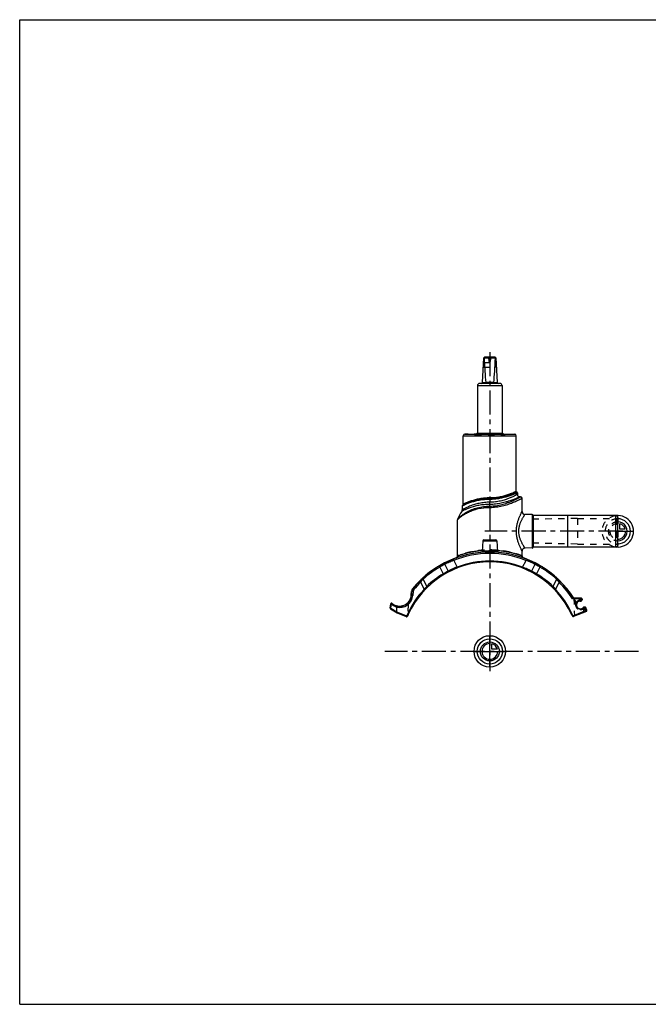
# Model space of a CAD drawing. Header units: millimetres. Extents: x 0 to 1000, y 0 to 1000.
import ezdxf

# ---------------------------------------------------------------- set-up
doc = ezdxf.new("R2010")
doc.units = ezdxf.units.MM
doc.header["$LTSCALE"] = 65.185185
doc.linetypes.add('CENTER', pattern=[0.6, 0.375, -0.075, 0.075, -0.075])
doc.linetypes.add('HIDDEN', pattern=[0.2, 0.1, -0.1])
doc.layers.get('0').update_dxf_attribs({"linetype": 'CONTINUOUS'})
for name, color, linetype in [('ACHSEN_S', 7, 'CONTINUOUS'), ('DEFAULT_2', 8, 'HIDDEN'), ('FASEN', 7, 'CONTINUOUS'), ('FLAECHEN', 7, 'CONTINUOUS'), ('KOERPER', 7, 'CONTINUOUS'), ('KONST.EL_MIT_GEO', 7, 'CONTINUOUS'), ('KURVEN', 7, 'CONTINUOUS')]:
    doc.layers.add(name, color=color, linetype=linetype)

msp = doc.modelspace()

# ---------------------------------------------------------------- linework, layer by layer
at = {"color": 7, "linetype": 'Continuous'}
for p, q in [((0, 0), (0, 1000)), ((0, 1000), (1000, 1000)), ((470.2, 631.5), (471.4, 656.6)), ((471.4, 656.6), (472.5, 657.5)), ((471.8, 656.6), (483.5, 656.6)), ((472.5, 657.5), (482.8, 657.5)), ((483.8, 656.6), (482.8, 657.5)), ((483.8, 656.6), (485.1, 631.5)), ((488.1, 630.5), (467.1, 630.5)), ((470.2, 631.5), (473.6, 631.5)), ((481.7, 631.5), (473.6, 631.5)), ((481.7, 631.5), (485.1, 631.5)), ((465.1, 628.5), (465.1, 580)), ((465.1, 628.5), (490.1, 628.5)), ((490.1, 628.5), (490.1, 580)), ((0, 0), (1000, 0))]:
    msp.add_line(p, q, dxfattribs=at)
for centre, radius, start, end in [((467.1, 628.5), 2, 90, 180), ((469.2, 631.5), 1, 270, 357.14), ((473.1, 631.5), 0.483, 359.2765, 5.2), ((482.2, 631.5), 0.483, 174.8, 180.7235), ((486.1, 631.5), 1, 182.86, 270), ((488.1, 628.5), 2, 0, 90)]:
    msp.add_arc(centre, radius, start, end, dxfattribs=at)
for centre, major_axis, ratio, start_param, end_param in [((477.6, 662.4), (8.5, 0), 0.95129, -2.35619, -2.32415), ((477.6, 780.7), (0, 170.1), 0.04996, -3.89495, -3.64417), ((477.6, 780.7), (0, 170.1), 0.04996, -2.63901, -2.38824), ((477.6, 662.4), (8.5, 0), 0.95129, -0.81744, -0.7854)]:
    msp.add_ellipse(centre, major_axis=major_axis, ratio=ratio, start_param=start_param, end_param=end_param, dxfattribs=at)
for points in [[(473.6, 631.5), (473.6, 631.4), (473.5, 631.1), (473.5, 630.9), (473.4, 630.7), (473.4, 630.6), (473.3, 630.5), (473.3, 630.5)], [(481.7, 631.5), (481.7, 631.4), (481.8, 631.1), (481.8, 630.9), (481.9, 630.7), (481.9, 630.6), (482, 630.5), (482, 630.5)]]:
    msp.add_open_spline(points, degree=3, knots=[0, 0, 0, 0, 0.367, 0.67492, 0.79478, 0.88818, 1, 1, 1, 1], dxfattribs=at)
at = {"layer": 'ACHSEN_S', "color": 40, "linetype": 'CENTER'}
for p, q in [((477.6, 662.5), (477.6, 338.2)), ((628.6, 358.4), (370.9, 358.4))]:
    msp.add_line(p, q, dxfattribs=at)
at = {"layer": 'DEFAULT_2', "color": 8, "linetype": 'HIDDEN'}
for p, q in [((471.8, 652), (471.3, 652.6)), ((471.8, 652), (471.4, 647)), ((471.7, 651.2), (471.7, 651.3)), ((471.7, 650.7), (471.7, 650.9)), ((471.8, 652), (483.5, 652)), ((476.8, 653), (476.8, 654.7)), ((478.4, 654.7), (476.8, 654.7)), ((477.6, 652.5), (476.8, 653)), ((478.4, 653), (476.8, 653)), ((477.6, 652.5), (478.4, 653)), ((478.4, 653), (478.4, 654.7)), ((484, 652.6), (483.5, 652)), ((483.8, 647), (483.5, 652)), ((483.5, 652), (483.6, 652)), ((483.6, 651.5), (483.6, 651.6)), ((471, 646.6), (471.4, 647)), ((471.5, 647.9), (471.5, 648.1)), ((471.5, 647.1), (471.5, 647.2)), ((471.4, 647), (483.8, 647)), ((483.8, 647.1), (483.8, 647)), ((483.8, 647), (484.3, 646.6)), ((465.1, 580), (490.1, 580))]:
    msp.add_line(p, q, dxfattribs=at)
for centre, start, end in [((471.8, 654.7), 0, 34.4115), ((483.4, 654.7), 145.5885, 180)]:
    msp.add_arc(centre, 5, start, end, dxfattribs=at)
at = {"layer": 'FASEN', "color": 7, "linetype": 'Continuous'}
for p, q in [((605.6, 496.4), (556.6, 496.4)), ((605.6, 496.4), (607.6, 495.3)), ((605.6, 464.4), (605.6, 496.4)), ((607.6, 465.6), (607.6, 495.3)), ((605.6, 464.4), (556.6, 464.4)), ((605.6, 464.4), (607.6, 465.6)), ((399.7, 419.3), (399.3, 415.3))]:
    msp.add_line(p, q, dxfattribs=at)
at = {"layer": 'FASEN', "color": 8, "linetype": 'HIDDEN'}
for centre, radius, start, end in [((493.6, 323.9), 137.5, 112.5095, 116.6696), ((499.3, 387.7), 63.7, 40.1883, 43.5869)]:
    msp.add_arc(centre, radius, start, end, dxfattribs=at)
at = {"layer": 'FASEN', "color": 7, "linetype": 'Continuous'}
for centre, radius, start, end in [((493.6, 323.9), 137.5, 112.5094, 116.6696), ((477.6, 358.4), 99.5, 68.3503, 111.6497), ((461.7, 323.9), 137.5, 63.3309, 67.4901), ((476.7, 358), 99.5, 120.1277, 132.2394), ((478.6, 358), 99.5, 47.7592, 59.8736), ((455.8, 387.9), 63.5, 136.4058, 139.8191), ((499.3, 387.7), 63.7, 40.1884, 43.5867), ((403.2, 419), 3.5, 140.8903, 175), ((477.6, 358.4), 99.5, 134.9958, 140.8903), ((385.9, 416.5), 13.5, 257.807, 355)]:
    msp.add_arc(centre, radius, start, end, dxfattribs=at)
for points, knots in [([(431.9, 446.8), (431.3, 446.5), (429.6, 445.6), (427.9, 444.7), (426.8, 444)], [0, 0, 0, 0, 0.30583, 1, 1, 1, 1]), ([(528.5, 444), (527.4, 444.7), (525.7, 445.6), (524, 446.5), (523.4, 446.8)], [0, 0, 0, 0, 0.69469, 1, 1, 1, 1])]:
    msp.add_open_spline(points, degree=3, knots=knots, dxfattribs=at)
at = {"layer": 'FLAECHEN', "color": 7, "linetype": 'Continuous'}
for p, q in [((508.9, 515.5), (508.1, 515.5)), ((450.6, 507.6), (449.9, 506.6))]:
    msp.add_line(p, q, dxfattribs=at)
at = {"layer": 'FLAECHEN', "color": 8, "linetype": 'HIDDEN'}
for p, q in [((566.6, 493.4), (521.6, 492.6)), ((521.6, 492.6), (521.6, 468.3)), ((566.6, 493.4), (566.6, 467.4)), ((566.6, 467.4), (521.6, 468.3))]:
    msp.add_line(p, q, dxfattribs=at)
at = {"layer": 'FLAECHEN', "color": 7, "linetype": 'Continuous'}
msp.add_arc((477.6, 480.6), 34.8, 144.8185, 159.7136, dxfattribs=at)
at = {"layer": 'KOERPER', "color": 7, "linetype": 'Continuous'}
for p, q in [((450.7, 507.9), (450.7, 577.5)), ((452.4, 579), (452.4, 579.1)), ((452.4, 579.1), (468.8, 579.1)), ((452.5, 579), (452.5, 579.1)), ((453.2, 579), (453.2, 579.1)), ((453.4, 579), (453.4, 579.1)), ((453.4, 579), (453.4, 579.1)), ((453.7, 579), (453.7, 579.1)), ((454.5, 579), (454.5, 579.1)), ((454.6, 579), (454.6, 579.1)), ((455.6, 579), (455.6, 579.1)), ((456.6, 579), (456.6, 579.1)), ((460.7, 579), (460.7, 579.1)), ((461, 579), (461, 579.1)), ((461.2, 579), (461.2, 579.1)), ((461.3, 579), (461.3, 579.1)), ((461.7, 579), (461.7, 579.1)), ((462.2, 579), (462.2, 579.1)), ((464.9, 580), (490.3, 580)), ((468.5, 579), (468.5, 579.1)), ((468.8, 579), (468.8, 579.1)), ((504.5, 520.9), (504.5, 577.5)), ((520.7, 497.4), (520.7, 463.5)), ((556.6, 496.4), (521.6, 496.5)), ((521.6, 496.5), (521.6, 464.4)), ((556.6, 496.4), (556.6, 464.4)), ((470.6, 470.6), (470, 460)), ((484.7, 470.6), (485.3, 460)), ((556.6, 464.4), (521.6, 464.4))]:
    msp.add_line(p, q, dxfattribs=at)
at = {"layer": 'KOERPER', "color": 8, "linetype": 'HIDDEN'}
for p, q in [((468.8, 579), (452.4, 579)), ((452.8, 579), (452.8, 579.1)), ((452.9, 579), (452.9, 579.1)), ((453.1, 579), (453.1, 579.1)), ((453.5, 579), (453.5, 579.1)), ((453.9, 579), (453.9, 579.1)), ((454.4, 579), (454.4, 579.1)), ((454.6, 579), (454.6, 579.1)), ((454.7, 579), (454.7, 579.1)), ((454.7, 579), (454.7, 579.1)), ((454.8, 579), (454.8, 579.1)), ((454.8, 579), (454.8, 579.1)), ((455.7, 579), (455.7, 579.1)), ((455.8, 579), (455.8, 579.1)), ((455.8, 579), (455.8, 579.1)), ((455.8, 579), (455.8, 579.1)), ((455.9, 579), (455.9, 579.1)), ((456, 579), (456, 579.1)), ((456.1, 579), (456.1, 579.1)), ((456.1, 579), (456.1, 579.1)), ((456.1, 579), (456.1, 579.1)), ((456.5, 579), (456.5, 579.1)), ((456.7, 579), (456.7, 579.1)), ((456.8, 579), (456.8, 579.1)), ((456.9, 579), (456.9, 579.1)), ((457.1, 579), (457.1, 579.1)), ((457.3, 579), (457.3, 579.1)), ((457.3, 579), (457.3, 579.1)), ((457.3, 579), (457.3, 579.1)), ((457.4, 579), (457.4, 579.1)), ((457.4, 579), (457.4, 579.1)), ((457.5, 579), (457.5, 579.1)), ((457.6, 579), (457.6, 579.1)), ((457.7, 579), (457.7, 579.1)), ((457.8, 579), (457.8, 579.1)), ((457.8, 579), (457.8, 579.1)), ((458, 579), (458, 579.1)), ((458, 579), (458, 579.1)), ((458.1, 579), (458.1, 579.1)), ((458.2, 579), (458.2, 579.1)), ((458.2, 579), (458.2, 579.1)), ((458.3, 579), (458.3, 579.1)), ((458.3, 579), (458.3, 579.1)), ((458.4, 579), (458.4, 579.1)), ((458.5, 579), (458.5, 579.1)), ((458.6, 579), (458.6, 579.1)), ((458.6, 579), (458.6, 579.1)), ((458.7, 579), (458.7, 579.1)), ((458.8, 579), (458.8, 579.1)), ((458.8, 579), (458.8, 579.1)), ((459, 579), (459, 579.1)), ((459.1, 579), (459.1, 579.1)), ((459.2, 579), (459.2, 579.1)), ((459.3, 579), (459.3, 579.1)), ((459.5, 579), (459.5, 579.1)), ((459.6, 579), (459.6, 579.1)), ((459.9, 579), (459.9, 579.1)), ((459.9, 579), (459.9, 579.1)), ((460, 579), (460, 579.1)), ((460.1, 579), (460.1, 579.1)), ((460.1, 579), (460.1, 579.1)), ((460.1, 579), (460.1, 579.1)), ((460.2, 579), (460.2, 579.1)), ((460.3, 579), (460.3, 579.1)), ((460.6, 579), (460.6, 579.1)), ((460.9, 579), (460.9, 579.1)), ((461.1, 579), (461.1, 579.1)), ((461.6, 579), (461.6, 579.1)), ((461.8, 579), (461.8, 579.1)), ((461.8, 579), (461.8, 579.1)), ((462.2, 579), (462.2, 579.1)), ((462.3, 579), (462.3, 579.1)), ((462.4, 579), (462.4, 579.1)), ((462.4, 579), (462.4, 579.1)), ((462.5, 579), (462.5, 579.1)), ((462.6, 579), (462.6, 579.1)), ((462.6, 579), (462.6, 579.1)), ((463.4, 579), (463.4, 579.1)), ((463.6, 579), (463.6, 579.1)), ((463.8, 579), (463.8, 579.1)), ((464.3, 579), (464.3, 579.1)), ((464.4, 579), (464.4, 579.1)), ((464.9, 579), (464.9, 579.1)), ((465.1, 579), (465.1, 579.1)), ((465.3, 579), (465.3, 579.1)), ((465.4, 579), (465.4, 579.1)), ((465.7, 579), (465.7, 579.1)), ((466, 579), (466, 579.1)), ((466.1, 579), (466.1, 579.1)), ((466.1, 579), (466.1, 579.1)), ((466.3, 579), (466.3, 579.1)), ((466.4, 579), (466.4, 579.1)), ((466.4, 579), (466.4, 579.1)), ((466.4, 579), (466.4, 579.1)), ((466.4, 579), (466.4, 579.1)), ((466.5, 579), (466.5, 579.1)), ((466.6, 579), (466.6, 579.1)), ((466.6, 579), (466.6, 579.1)), ((466.7, 579), (466.7, 579.1)), ((466.7, 579), (466.7, 579.1)), ((466.7, 579), (466.7, 579.1)), ((466.8, 579), (466.8, 579.1)), ((466.8, 579), (466.8, 579.1)), ((466.8, 579), (466.8, 579.1)), ((466.8, 579), (466.8, 579.1)), ((466.8, 579), (466.8, 579.1)), ((466.9, 579), (466.9, 579.1)), ((467, 579), (467, 579.1)), ((467, 579), (467, 579.1)), ((467, 579), (467, 579.1)), ((467, 579), (467, 579.1)), ((467.2, 579), (467.2, 579.1)), ((467.5, 579), (467.5, 579.1)), ((467.5, 579), (467.5, 579.1)), ((467.9, 579), (467.9, 579.1)), ((468.3, 579), (468.3, 579.1)), ((468.6, 579), (468.6, 579.1)), ((571.2, 410.5), (569.1, 409.7)), ((572.1, 402.4), (574.2, 403.3))]:
    msp.add_line(p, q, dxfattribs=at)
at = {"layer": 'KOERPER', "color": 40, "linetype": 'CENTER'}
msp.add_line((612.6, 480.4), (472.6, 480.4), dxfattribs=at)
at = {"layer": 'KOERPER', "color": 7, "linetype": 'Continuous'}
for centre, radius, start, end in [((520.6, 496.4), 1, 3.5024, 89), ((520.6, 464.4), 1, 271, 356.4976), ((569.8, 411), 1.5, 244.3103, 340.6897), ((573.5, 401.9), 1.5, 64.3103, 160.6897)]:
    msp.add_arc(centre, radius, start, end, dxfattribs=at)
at = {"layer": 'KONST.EL_MIT_GEO', "color": 7, "linetype": 'Continuous'}
for p, q in [((450.7, 577.5), (504.5, 577.5)), ((452.2, 579), (503, 579)), ((463.5, 579.1), (464.9, 580)), ((490.3, 580), (492.1, 579)), ((477.6, 512.8), (477.6, 514.3)), ((505.6, 519.5), (505.6, 517.9)), ((510.4, 500.6), (510.4, 513.9)), ((449.6, 506), (449.6, 502.1)), ((450.8, 507.7), (450.6, 507.6)), ((450.7, 507.6), (450.6, 507.6)), ((477.6, 504.7), (477.6, 509.9)), ((444.9, 492.2), (445.2, 492.5)), ((444.9, 455.4), (444.9, 492.2)), ((520.7, 497.4), (513.3, 497.6)), ((470.6, 470.6), (484.7, 470.6)), ((471.6, 471.6), (483.7, 471.6)), ((510.4, 455.4), (510.4, 460.3)), ((520.7, 463.5), (513.3, 463.3)), ((440.9, 450.9), (440.4, 452.3)), ((440.9, 450.9), (444.5, 444.1)), ((510.8, 444.1), (514.4, 450.9)), ((514.4, 450.9), (514.8, 452.1)), ((426.8, 444), (426.9, 445.5)), ((426.8, 444), (430.3, 437.2)), ((431.9, 446.8), (432.4, 448.5)), ((431.9, 446.8), (435.4, 439.9)), ((432.4, 448.5), (432.9, 448.7)), ((432.9, 448.7), (433, 448.8)), ((444.8, 443.3), (444.5, 444.1)), ((510.5, 443.3), (510.8, 444.1)), ((523.4, 446.8), (519.9, 439.9)), ((522.3, 448.8), (522.4, 448.7)), ((522.4, 448.7), (522.9, 448.5)), ((522.8, 448.5), (522.9, 448.5)), ((523.4, 446.8), (522.9, 448.5)), ((528.5, 444), (525, 437.2)), ((528.5, 444), (528.4, 445.5)), ((409.8, 433), (410, 433.2)), ((409.8, 433), (410, 433.2)), ((409.8, 431.6), (409.8, 433)), ((409.8, 431.6), (413.6, 424.4)), ((545.5, 431.6), (541.7, 424.4)), ((545.3, 433.2), (545.5, 433)), ((545.3, 433.2), (545.5, 433)), ((545.5, 431.6), (545.5, 433)), ((399.3, 422.2), (400.4, 421.2)), ((407.3, 428.8), (406.4, 429.7)), ((407.3, 428.8), (411, 421.6)), ((411.6, 421.1), (411, 421.6)), ((543.7, 421.1), (544.3, 421.6)), ((548, 428.8), (544.3, 421.6)), ((548, 428.8), (548.9, 429.7)), ((397.8, 415.4), (398.2, 419.4)), ((397.8, 415.4), (399.3, 415.3)), ((398.1, 415.4), (398.4, 419.4)), ((399.7, 419.3), (398.2, 419.4)), ((568.3, 411.6), (561.7, 411.7)), ((570.7, 412.4), (562.1, 412.5)), ((571.8, 410.8), (568.1, 409.2)), ((568.3, 411.6), (568.3, 412.4)), ((571.4, 411.9), (568.3, 411.6)), ((568.4, 411.6), (568.3, 411.6)), ((569.1, 409.6), (568.3, 411.6)), ((571.8, 410.8), (571.4, 411.9)), ((376.4, 402.6), (377, 406.7)), ((376.7, 401.7), (383.4, 397.5)), ((376.9, 402.4), (377.6, 406.5)), ((376.9, 402.4), (383, 398.6)), ((383, 398.7), (383, 403.3)), ((576.2, 400.2), (562.5, 394.5)), ((571, 402), (574.8, 403.6)), ((573.8, 398.3), (572.1, 402.4)), ((576.2, 400.2), (574.8, 403.6)), ((383, 398.7), (383.8, 398.2)), ((383.4, 397.5), (383.8, 398.2)), ((383.4, 397.5), (392.6, 393.7)), ((383.8, 398.2), (392.9, 394.4)), ((392.9, 394.4), (392.6, 393.7)), ((392.9, 394.4), (393.5, 395.1)), ((393.6, 393.9), (392.9, 394.4)), ((394, 396.4), (393.5, 395.1)), ((394.2, 394.7), (393.5, 395.1)), ((393.6, 393.9), (394.2, 394.7)), ((394.8, 396), (394, 396.4)), ((394.8, 396), (394.2, 394.7)), ((560.5, 396), (561.3, 396.4)), ((560.9, 395.1), (560.5, 396)), ((561.6, 395.5), (560.9, 395.1)), ((560.9, 395.1), (561.9, 394)), ((561.6, 395.5), (561.3, 396.4)), ((561.6, 395.5), (562.5, 394.5)), ((562.5, 394.5), (561.9, 394)), ((562.8, 393.7), (562.5, 394.5)), ((575.8, 399.1), (562.8, 393.7))]:
    msp.add_line(p, q, dxfattribs=at)
at = {"layer": 'KONST.EL_MIT_GEO', "color": 8, "linetype": 'HIDDEN'}
for p, q in [((493.3, 578.8), (462, 578.8)), ((492.8, 578.6), (462.5, 578.6)), ((462.8, 578.7), (463.5, 579.1)), ((462.8, 578.7), (492.5, 578.7)), ((492.1, 579), (492.5, 578.7)), ((566.6, 493.4), (606.6, 493.4)), ((606.6, 493.4), (606.6, 467.4)), ((607.6, 494.4), (607.6, 466.4)), ((566.6, 467.4), (606.6, 467.4)), ((514.9, 452.3), (514.8, 452.1)), ((397.9, 416), (398.3, 416)), ((398.3, 416), (398.2, 415.4)), ((398.4, 416.5), (398.3, 416)), ((398.3, 416), (399.4, 416)), ((399.4, 416.5), (398.4, 416.5)), ((563, 412.5), (563.6, 394.1)), ((567.7, 410), (571.5, 411.6)), ((383, 403.3), (383, 404)), ((394.7, 399.3), (395.2, 409)), ((565.6, 408.1), (564.9, 407.7)), ((565.8, 406.6), (565, 406.8)), ((569.2, 401.7), (569.1, 400.9)), ((574.6, 400.5), (569.1, 400.9)), ((574.6, 401.2), (569.2, 401.7)), ((575.2, 402.8), (571.4, 401.2)), ((574.6, 401.2), (574.6, 400.5)), ((576.2, 400.2), (575.5, 399.8)), ((395.4, 399), (394.7, 399.3)), ((575.8, 399.1), (575.5, 399.8))]:
    msp.add_line(p, q, dxfattribs=at)
at = {"layer": 'KONST.EL_MIT_GEO', "color": 7, "linetype": 'Continuous'}
for points in [[(444.9, 492.2), (444.9, 492.2), (445, 492.3)], [(445.1, 492.4), (445.2, 492.5), (445.2, 492.5)], [(470, 460), (470, 460), (470, 459.9), (470, 459.8), (470, 459.8), (470, 459.7), (469.9, 459.6), (469.9, 459.6), (469.8, 459.5), (469.8, 459.4), (469.7, 459.4), (469.7, 459.3), (469.6, 459.3), (469.6, 459.2), (469.5, 459.2), (469.4, 459.2), (469.4, 459.1), (469.3, 459.1), (469.2, 459.1), (469.1, 459.1)], [(486.2, 459.1), (486.1, 459.1), (486, 459.1), (485.9, 459.1), (485.9, 459.2), (485.8, 459.2), (485.7, 459.2), (485.7, 459.3), (485.6, 459.3), (485.6, 459.4), (485.5, 459.4), (485.5, 459.5), (485.4, 459.6), (485.4, 459.6), (485.3, 459.7), (485.3, 459.8), (485.3, 459.8), (485.3, 459.9), (485.3, 460), (485.3, 460)]]:
    msp.add_lwpolyline(points, dxfattribs=at)
for centre, radius, start, end in [((452.2, 577.5), 1.5, 90, 180), ((503, 577.5), 1.5, 0, 90), ((505, 520.9), 0.5, 180, 254.5339), ((504.6, 519.5), 1, 0.0001, 74.5339), ((508.1, 517.9), 2.5, 180, 270), ((508.9, 513.9), 1.5, 0.0001, 89.9999), ((447.1, 502.1), 2.5, 324.8184, 359.9999), ((450.6, 506), 1, 142.9802, 180.0002), ((450.2, 507.9), 0.5, 320.8814, 360), ((513.4, 500.6), 3, 179.9999, 269.0001), ((446.4, 492.2), 1.5, 159.7141, 180.0004), ((471.6, 470.6), 1, 90, 177), ((483.7, 470.6), 1, 3, 90), ((513.4, 460.3), 3, 90.9999, 180.0001), ((477.6, 358.4), 101, 32.3498, 140.8903), ((480.4, 352.4), 107.4, 111.8349, 116.1924), ((477.6, 358.4), 100.8, 68.3503, 111.6497), ((442.9, 455.4), 2, 289.7172, 360), ((477.6, 358.4), 91.8, 68.8346, 111.1654), ((512.4, 455.4), 2, 180, 250.2828), ((474.9, 352.4), 107.4, 63.7997, 68.1662), ((477.6, 358.4), 91, 24.3892, 155.6108), ((477.4, 358.4), 100.7, 120.1097, 132.0136), ((476.2, 360.7), 98.1, 119.9117, 120.1428), ((476.2, 360.8), 98, 116.4953, 119.9125), ((433.2, 448.2), 0.796, 116.3541, 162.0786), ((484.5, 343.4), 108.4, 111.6619, 116.9433), ((470.8, 343.3), 108.4, 63.0577, 68.3371), ((522.1, 448.2), 0.796, 17.9116, 63.6305), ((479.4, 361.2), 97.6, 60.0784, 63.5125), ((478.9, 360.4), 98.5, 59.8555, 60.0848), ((477.9, 358.4), 100.7, 47.9852, 59.8897), ((472.1, 365.6), 91.8, 132.7945, 135.7249), ((477.1, 358.2), 91.8, 120.6662, 133.8384), ((473.8, 364.3), 84.9, 116.8817, 120.7976), ((481.5, 364.2), 84.9, 59.203, 63.1177), ((478.2, 358.2), 91.8, 46.1616, 59.3338), ((482.9, 365.4), 92.1, 44.2803, 47.2004), ((477.6, 358.4), 91.8, 136.5267, 155.6108), ((403.2, 419), 5, 140.8903, 175), ((403.2, 419), 4.77, 140.8903, 175), ((477.6, 358.4), 100.8, 134.9958, 140.8903), ((465.2, 375), 71.5, 136.295, 139.3198), ((490, 374.9), 71.6, 40.6836, 43.7016), ((477.6, 358.4), 91.8, 24.3892, 43.4733), ((477.6, 358.4), 99.5, 32.3668, 45.0042), ((477.6, 358.4), 100.8, 32.4376, 45.0042), ((385.9, 416.5), 12, 231.0942, 355), ((385.9, 416.5), 12.2, 238.6857, 355), ((570.7, 411.6), 0.8, 22.5, 89), ((377.1, 402.4), 0.8, 170.5, 237.5), ((377.8, 406.5), 0.8, 51.0942, 170.5), ((385.7, 416.5), 12.8, 231.0914, 236.5817), ((385.7, 416.5), 12.8, 236.5888, 247.2372), ((389.8, 417.2), 15.4, 233.895, 243.9065), ((569.5, 405.6), 3.9, 112.5, 292.5), ((575.5, 399.8), 0.8, 292.5, 22.5), ((392.9, 394.4), 0.8, 247.5, 322.5), ((562.5, 394.5), 0.8, 219.3892, 292.5)]:
    msp.add_arc(centre, radius, start, end, dxfattribs=at)
at = {"layer": 'KONST.EL_MIT_GEO', "color": 8, "linetype": 'HIDDEN'}
for centre, radius, start, end in [((461.6, 578.5), 0.5, 42.9859, 90), ((462.5, 579.2), 0.6, 222.9859, 300), ((492.8, 579.2), 0.6, 240, 317.0141), ((493.7, 578.5), 0.5, 90, 137.0141), ((606.6, 494.4), 1, 270, 360), ((477.6, 369.9), 91.5, 85.2695, 94.7306), ((606.6, 466.4), 1, 0, 90), ((480.4, 352.4), 107.4, 111.8343, 116.546), ((474.8, 352.2), 107.6, 63.459, 68.161), ((476, 361), 97.8, 116.4901, 120.1486), ((484.5, 343.3), 108.4, 111.6629, 116.9423), ((470.8, 343.4), 108.4, 63.0568, 68.3381), ((479.2, 360.9), 97.9, 59.8533, 63.5068), ((472.4, 365.4), 92.1, 132.7997, 135.7196), ((477.4, 358.4), 100.7, 132.0136, 132.2262), ((473.8, 364.2), 84.9, 116.8823, 120.797), ((481.5, 364.3), 84.9, 59.2024, 63.1183), ((477.8, 358.4), 100.7, 47.7741, 47.9852), ((483.2, 365.6), 91.8, 44.2748, 47.2059), ((465.4, 374.9), 71.6, 136.2985, 139.3162), ((490.1, 375), 71.5, 40.6802, 43.7051), ((389.4, 416.5), 10, 296.3053, 360), ((385.9, 416.5), 12.4, 318.9665, 355), ((398.4, 416.9), 0.4, 175, 270), ((477.6, 358.4), 101, 29.4588, 32.3498), ((477.6, 358.4), 100.2, 29.4588, 31.5593), ((569.8, 411), 1.5, 244.3103, 340.6897), ((385.7, 416.5), 12.8, 231.1023, 241.1375), ((385.7, 416.5), 12.8, 247.2372, 258.0772), ((385.9, 416.5), 12.8, 257.1509, 316.4287), ((383.2, 404), 0.207, 167.6828, 180.0415), ((569.5, 405.6), 4.75, 112.5, 292.5), ((569.5, 405.6), 4.7, 164.9677, 265), ((563.9, 407.1), 1.2, 344.9677, 29.4588), ((563.9, 407.1), 2, 344.9677, 29.4588), ((573.5, 401.9), 1.5, 64.3103, 160.6897), ((574.5, 399.3), 2, 29.4279, 85), ((574.5, 399.3), 1.2, 29.4279, 85), ((575.5, 399.8), 0.8, 292.5, 29.4279), ((395.7, 399.8), 0.8, 247.5, 333.252)]:
    msp.add_arc(centre, radius, start, end, dxfattribs=at)
at = {"layer": 'KONST.EL_MIT_GEO', "color": 7, "linetype": 'Continuous'}
msp.add_ellipse((380, 400.6), major_axis=(2.95, -2.02), ratio=0.22116, start_param=0.01088, end_param=0.1504, dxfattribs=at)
for points, knots in [([(504.5, 520.9), (504.5, 521), (504.5, 520.9), (504.5, 520.9), (504.5, 520.9), (504.5, 520.9), (504.4, 520.9), (504.3, 520.9), (504.2, 520.8), (504.1, 520.8), (504, 520.7), (503.7, 520.6), (503.3, 520.4), (502.9, 520.2), (502.4, 520), (501.9, 519.8), (501.1, 519.4), (499.9, 518.9), (498.4, 518.3), (496.6, 517.7), (494.7, 517), (492.6, 516.4), (490.4, 515.8), (487.2, 515.1), (482.9, 514.4), (479.4, 514.3), (477.6, 514.3)], [0, 0, 0, 0, 0.00033, 0.00074, 0.00132, 0.00297, 0.00527, 0.00823, 0.01183, 0.01608, 0.02096, 0.03262, 0.04674, 0.06325, 0.08207, 0.10312, 0.12632, 0.17877, 0.2387, 0.30537, 0.37811, 0.45624, 0.5391, 0.62606, 0.8094, 1, 1, 1, 1]), ([(504.9, 520.5), (504.9, 520.5), (504.9, 520.5), (504.9, 520.4), (504.8, 520.4), (504.7, 520.4), (504.7, 520.3), (504.5, 520.3), (504.2, 520.2), (503.9, 520), (503.4, 519.8), (502.9, 519.6), (502.1, 519.2), (500.9, 518.7), (499.3, 518.1), (497.4, 517.4), (496.1, 516.9), (495.4, 516.7)], [0, 0, 0, 0, 0.0011, 0.0044, 0.00989, 0.01756, 0.0274, 0.03939, 0.06974, 0.10843, 0.15521, 0.20981, 0.27193, 0.41741, 0.58901, 0.78407, 1, 1, 1, 1]), ([(477.6, 512.8), (475.8, 512.8), (472.2, 512.6), (467, 511.9), (462.9, 511), (459.9, 510.2), (457.9, 509.6), (456.1, 508.9), (454.5, 508.3), (453.3, 507.7), (452.4, 507.4), (451.8, 507.1), (451.3, 506.9), (450.9, 506.6), (450.5, 506.5), (450.2, 506.3), (450, 506.2), (449.9, 506.1), (449.8, 506.1), (449.7, 506), (449.7, 506), (449.7, 506), (449.7, 506), (449.6, 506)], [0, 0, 0, 0, 0.19043, 0.37354, 0.54292, 0.62077, 0.69324, 0.75971, 0.81955, 0.8721, 0.89541, 0.91662, 0.93564, 0.95236, 0.9667, 0.97857, 0.98789, 0.99158, 0.9946, 0.99696, 0.99865, 0.99966, 1, 1, 1, 1]), ([(477.6, 513.7), (475.8, 513.7), (472.2, 513.5), (467.1, 512.8), (463, 511.9), (460.1, 511), (458.1, 510.3), (456.3, 509.6), (454.7, 509), (453.3, 508.3), (452.2, 507.9), (451.5, 507.5), (451.1, 507.3), (450.7, 507.1), (450.4, 506.9), (450.2, 506.8), (450.1, 506.7), (450, 506.7), (449.9, 506.6), (449.9, 506.6), (449.9, 506.6), (449.9, 506.6), (449.9, 506.6)], [0, 0, 0, 0, 0.18902, 0.37106, 0.53993, 0.61775, 0.69034, 0.75707, 0.81729, 0.8703, 0.91533, 0.93459, 0.95156, 0.96612, 0.97819, 0.98767, 0.99142, 0.9945, 0.9969, 0.99862, 0.99965, 1, 1, 1, 1]), ([(477.6, 514.3), (475.9, 514.3), (472.4, 514.1), (468.1, 513.6), (464.9, 512.9), (462.7, 512.4), (460.6, 511.8), (458.7, 511.2), (456.9, 510.6), (455.4, 510), (454.2, 509.5), (453.4, 509.2), (452.8, 508.9), (452.4, 508.7), (452, 508.5), (451.6, 508.3), (451.3, 508.2), (451.2, 508.1), (451.1, 508.1), (451, 508), (450.9, 508), (450.8, 508), (450.8, 507.9), (450.8, 507.9), (450.8, 507.9), (450.7, 507.9), (450.7, 507.9)], [0, 0, 0, 0, 0.19069, 0.37405, 0.46094, 0.54368, 0.62161, 0.69412, 0.76059, 0.82038, 0.87281, 0.89605, 0.91718, 0.9361, 0.95273, 0.96697, 0.97875, 0.9837, 0.988, 0.99165, 0.99465, 0.99699, 0.99866, 0.99925, 0.99967, 1, 1, 1, 1]), ([(477.6, 513.8), (474.4, 513.8), (467.2, 513.3), (458.2, 510.9), (452.7, 508.6), (450.8, 507.7)], [0, 0, 0, 0, 0.35035, 0.78193, 1, 1, 1, 1]), ([(505.6, 517.9), (505.6, 517.9), (505.6, 517.9), (505.6, 517.9), (505.6, 517.9), (505.5, 517.9), (505.4, 517.8), (505.3, 517.8), (505.1, 517.6), (504.8, 517.5), (504.4, 517.3), (503.9, 517), (503.2, 516.7), (502.2, 516.2), (500.8, 515.5), (499.2, 514.8), (497.4, 514), (495.4, 513.2), (492.4, 512.2), (488.4, 511), (483.2, 510.1), (479.5, 509.9), (477.6, 509.9)], [0, 0, 0, 0, 0.00034, 0.00136, 0.00305, 0.00541, 0.00845, 0.01214, 0.02151, 0.03344, 0.04788, 0.06473, 0.08391, 0.12887, 0.18195, 0.24235, 0.30929, 0.38206, 0.45999, 0.62885, 0.81084, 1, 1, 1, 1]), ([(495.4, 516.7), (492.7, 515.8), (488.4, 514.7), (482.5, 513.8), (479.3, 513.7), (477.6, 513.7)], [0, 0, 0, 0, 0.46725, 0.72917, 1, 1, 1, 1]), ([(495.4, 516.7), (492.7, 515.8), (486.8, 514.4), (480.8, 513.8), (477.6, 513.8)], [0, 0, 0, 0, 0.46985, 1, 1, 1, 1]), ([(496, 515.8), (493.2, 514.9), (488.8, 513.8), (482.6, 512.9), (479.3, 512.8), (477.6, 512.8)], [0, 0, 0, 0, 0.468, 0.7297, 1, 1, 1, 1]), ([(508.1, 515.5), (508.1, 515.4), (508.1, 515.4), (508.1, 515.4), (507.9, 515.4), (507.8, 515.3), (507.5, 515.1), (507.1, 515), (506.7, 514.8), (506.2, 514.6), (505.4, 514.2), (504.3, 513.7), (502.7, 513), (500.9, 512.3), (498.9, 511.6), (496.7, 510.8), (493.5, 509.9), (489.1, 508.8), (483.5, 507.9), (479.6, 507.7), (477.6, 507.7)], [0, 0, 0, 0, 0.00138, 0.00311, 0.00552, 0.01238, 0.02191, 0.03406, 0.04875, 0.06588, 0.08537, 0.13097, 0.1847, 0.2457, 0.31315, 0.38627, 0.46435, 0.63277, 0.81321, 1, 1, 1, 1]), ([(477.6, 504.7), (479.8, 504.7), (484.1, 505), (490.2, 506.1), (494.9, 507.4), (498.4, 508.6), (500.7, 509.5), (502.8, 510.4), (504.7, 511.2), (506.4, 512), (507.6, 512.5), (508.4, 512.9), (508.9, 513.2), (509.4, 513.4), (509.7, 513.6), (510, 513.7), (510.1, 513.8), (510.2, 513.9), (510.3, 513.9), (510.4, 513.9), (510.4, 513.9), (510.4, 513.9), (510.4, 513.9)], [0, 0, 0, 0, 0.18944, 0.37171, 0.54082, 0.61883, 0.69164, 0.75855, 0.81886, 0.87181, 0.9166, 0.93569, 0.95245, 0.9668, 0.97865, 0.98795, 0.99162, 0.99463, 0.99698, 0.99865, 0.99966, 1, 1, 1, 1]), ([(477.6, 506), (479.8, 506), (483.9, 506.3), (489.8, 507.4), (495.1, 509), (499, 510.6), (501.8, 511.8), (503.6, 512.7), (505.1, 513.4), (506.4, 514.1), (507.3, 514.6), (507.9, 514.9), (508.3, 515.1), (508.5, 515.2), (508.7, 515.4), (508.8, 515.4), (508.9, 515.4), (508.9, 515.5)], [0, 0, 0, 0, 0.19093, 0.37414, 0.54347, 0.69393, 0.76054, 0.82048, 0.87304, 0.91744, 0.95295, 0.96716, 0.97889, 0.98808, 0.99469, 0.99867, 1, 1, 1, 1]), ([(496, 515.8), (496, 516), (495.8, 516.3), (495.5, 516.6), (495.4, 516.7)], [0, 0, 0, 0, 0.54148, 1, 1, 1, 1]), ([(505.6, 519.5), (505.6, 519.5), (505.6, 519.5), (505.6, 519.5), (505.5, 519.5), (505.5, 519.4), (505.4, 519.4), (505.2, 519.3), (505, 519.2), (504.6, 519), (504.2, 518.8), (503.6, 518.6), (502.8, 518.3), (501.6, 517.8), (500, 517.1), (498.1, 516.4), (496.7, 516), (496, 515.8)], [0, 0, 0, 0, 0.0011, 0.00439, 0.00986, 0.01751, 0.02733, 0.03929, 0.06959, 0.1082, 0.15489, 0.2094, 0.27144, 0.41681, 0.58842, 0.78366, 1, 1, 1, 1]), ([(445, 492.7), (445, 492.7), (445, 492.7), (445, 492.8), (445.1, 492.8), (445.2, 492.9), (445.3, 493), (445.4, 493.2), (445.7, 493.5), (446.1, 493.9), (446.5, 494.3), (447, 494.8), (447.8, 495.5), (449, 496.5), (450.6, 497.7), (452.4, 499), (454.5, 500.2), (456.8, 501.4), (460.2, 502.9), (465, 504.5), (471.2, 505.7), (475.5, 506), (477.6, 506)], [0, 0, 0, 0, 0.00045, 0.00181, 0.00405, 0.00717, 0.01113, 0.01592, 0.02781, 0.04258, 0.05993, 0.07963, 0.10143, 0.15063, 0.20635, 0.26779, 0.33439, 0.40572, 0.48139, 0.6441, 0.81875, 1, 1, 1, 1]), ([(445.2, 492.5), (446.3, 493.7), (448.5, 495.6), (452.1, 498), (456, 500.1), (460.7, 502), (467.8, 504.1), (473.7, 504.7), (477.6, 504.7)], [0, 0, 0, 0, 0.1362, 0.24293, 0.36835, 0.50976, 0.66467, 1, 1, 1, 1]), ([(477.6, 507.7), (475.7, 507.7), (472, 507.5), (466.7, 506.8), (462.5, 505.9), (459.5, 505), (457.5, 504.3), (455.6, 503.7), (454, 503), (452.6, 502.4), (451.6, 501.9), (450.9, 501.6), (450.4, 501.4), (450.1, 501.2), (449.8, 501), (449.6, 500.9), (449.4, 500.8), (449.3, 500.8), (449.3, 500.7), (449.2, 500.7), (449.2, 500.7), (449.2, 500.7), (449.2, 500.7)], [0, 0, 0, 0, 0.19261, 0.37708, 0.54674, 0.62439, 0.69648, 0.76246, 0.82176, 0.87375, 0.91775, 0.93652, 0.95303, 0.96717, 0.97888, 0.98807, 0.9917, 0.99468, 0.997, 0.99867, 0.99967, 1, 1, 1, 1]), ([(477.6, 509.9), (475.8, 509.9), (472.2, 509.7), (466.9, 508.9), (462.8, 507.9), (459.9, 506.9), (457.9, 506.2), (456.1, 505.4), (454.5, 504.7), (453.3, 504.1), (452.4, 503.7), (451.8, 503.4), (451.3, 503.1), (450.9, 502.9), (450.5, 502.7), (450.2, 502.5), (450, 502.4), (449.9, 502.3), (449.8, 502.2), (449.7, 502.2), (449.7, 502.2), (449.7, 502.1), (449.7, 502.1), (449.6, 502.1)], [0, 0, 0, 0, 0.1892, 0.37113, 0.5396, 0.61721, 0.6896, 0.75621, 0.81641, 0.86949, 0.89312, 0.91467, 0.93404, 0.95112, 0.96579, 0.97797, 0.98754, 0.99133, 0.99444, 0.99687, 0.99861, 0.99965, 1, 1, 1, 1]), ([(510.4, 460.3), (510.4, 460.3), (510.4, 460.3), (510.4, 460.4), (510.4, 460.4), (510.3, 460.5), (510.3, 460.6), (510.2, 460.8), (510, 461), (509.9, 461.3), (509.7, 461.6), (509.5, 462.2), (509.1, 463), (508.6, 464), (508.1, 465.2), (507.5, 466.6), (507, 468), (506.3, 470.1), (505.5, 473), (504.8, 476.6), (504.6, 480.4), (504.8, 484.3), (505.5, 487.9), (506.3, 490.8), (507, 492.9), (507.5, 494.3), (508.1, 495.7), (508.6, 496.9), (509.1, 497.9), (509.5, 498.7), (509.7, 499.3), (509.9, 499.6), (510, 499.9), (510.2, 500.1), (510.3, 500.3), (510.3, 500.4), (510.4, 500.5), (510.4, 500.5), (510.4, 500.6), (510.4, 500.6), (510.4, 500.6)], [0, 0, 0, 0, 0.00018, 0.00074, 0.00165, 0.00293, 0.00658, 0.01163, 0.01805, 0.02579, 0.03478, 0.04496, 0.06864, 0.09628, 0.12739, 0.16149, 0.19818, 0.23709, 0.32031, 0.40877, 0.5, 0.59123, 0.67969, 0.76291, 0.80182, 0.83851, 0.87261, 0.90372, 0.93136, 0.95504, 0.96522, 0.97421, 0.98195, 0.98837, 0.99342, 0.99707, 0.99835, 0.99926, 0.99982, 1, 1, 1, 1]), ([(513.3, 463.3), (513.3, 463.3), (513.3, 463.3), (513.3, 463.3), (513.3, 463.4), (513.3, 463.4), (513.3, 463.5), (513.2, 463.5), (513.1, 463.7), (513, 463.9), (512.8, 464.1), (512.7, 464.4), (512.4, 464.8), (512, 465.4), (511.5, 466.3), (510.9, 467.3), (510.3, 468.4), (509.7, 469.6), (508.9, 471.4), (508, 473.8), (507.3, 477), (507, 480.4), (507.3, 483.9), (508, 487.1), (508.9, 489.5), (509.7, 491.3), (510.3, 492.5), (510.9, 493.6), (511.5, 494.6), (512, 495.5), (512.4, 496.1), (512.7, 496.5), (512.8, 496.8), (513, 497), (513.1, 497.2), (513.2, 497.4), (513.3, 497.4), (513.3, 497.5), (513.3, 497.5), (513.3, 497.6), (513.3, 497.6), (513.3, 497.6), (513.3, 497.6)], [0, 0, 0, 0, 0.00018, 0.00071, 0.0016, 0.00284, 0.00443, 0.00637, 0.01126, 0.01749, 0.025, 0.03374, 0.04365, 0.06676, 0.09385, 0.12444, 0.15811, 0.1945, 0.23328, 0.31685, 0.40665, 0.5, 0.59335, 0.68315, 0.76672, 0.8055, 0.84189, 0.87556, 0.90615, 0.93324, 0.95635, 0.96626, 0.975, 0.98251, 0.98874, 0.99363, 0.99557, 0.99716, 0.9984, 0.99929, 0.99982, 1, 1, 1, 1]), ([(444.9, 455.4), (444.9, 455.4), (444.9, 455.4), (444.9, 455.4), (445, 455.4), (445, 455.5), (445.1, 455.5), (445.2, 455.5), (445.4, 455.6), (445.6, 455.7), (446, 455.8), (446.3, 455.9), (446.9, 456.2), (447.8, 456.5), (449, 456.9), (450.4, 457.3), (452, 457.8), (453.8, 458.3), (456.5, 459), (460.2, 459.8), (465, 460.6), (468.4, 461), (470.1, 461.1)], [0, 0, 0, 0, 0.0003, 0.0012, 0.00271, 0.00481, 0.00751, 0.01081, 0.01918, 0.02989, 0.04291, 0.05819, 0.07569, 0.11712, 0.16674, 0.22407, 0.28858, 0.35977, 0.43711, 0.60815, 0.79735, 1, 1, 1, 1]), ([(470, 460), (470.1, 460), (470.3, 460.1), (470.7, 460.1), (471.4, 460.2), (472.8, 460.3), (474.9, 460.4), (476.7, 460.4), (477.6, 460.4)], [0, 0, 0, 0, 0.01934, 0.07656, 0.16931, 0.29389, 0.6181, 1, 1, 1, 1]), ([(477.6, 460.4), (478.1, 460.4), (479.1, 460.4), (480.5, 460.3), (481.8, 460.3), (482.8, 460.2), (483.5, 460.2), (483.9, 460.1), (484.3, 460.1), (484.7, 460.1), (484.9, 460.1), (485, 460.1), (485.1, 460), (485.2, 460), (485.2, 460), (485.2, 460), (485.3, 460), (485.3, 460)], [0, 0, 0, 0, 0.19467, 0.3819, 0.55458, 0.70612, 0.77211, 0.83069, 0.88131, 0.92345, 0.95668, 0.96984, 0.98066, 0.9891, 0.99515, 0.99879, 1, 1, 1, 1]), ([(485.2, 461.1), (486.9, 461), (490.3, 460.6), (495.1, 459.8), (498.8, 459), (501.5, 458.3), (503.3, 457.8), (504.9, 457.3), (506.3, 456.9), (507.5, 456.5), (508.4, 456.2), (509, 455.9), (509.3, 455.8), (509.7, 455.7), (509.9, 455.6), (510.1, 455.5), (510.2, 455.5), (510.3, 455.5), (510.3, 455.4), (510.4, 455.4), (510.4, 455.4), (510.4, 455.4), (510.4, 455.4)], [0, 0, 0, 0, 0.20265, 0.39185, 0.56289, 0.64023, 0.71142, 0.77593, 0.83326, 0.88288, 0.92431, 0.94181, 0.95709, 0.97011, 0.98082, 0.98919, 0.99249, 0.99519, 0.99729, 0.9988, 0.9997, 1, 1, 1, 1]), ([(514.9, 452.3), (514.9, 452.3), (514.9, 452.3), (514.9, 452.3), (514.9, 452.3), (514.9, 452.3), (514.9, 452.2), (514.8, 452.1), (514.8, 452.1)], [0, 0, 0, 0, 0.01661, 0.06578, 0.14713, 0.25996, 0.57563, 1, 1, 1, 1]), ([(427.2, 445.9), (427.1, 445.9), (427, 445.8), (426.9, 445.6), (426.9, 445.5)], [0, 0, 0, 0, 0.47138, 1, 1, 1, 1]), ([(528.1, 445.9), (528.2, 445.9), (528.3, 445.8), (528.4, 445.6), (528.4, 445.5)], [0, 0, 0, 0, 0.47139, 1, 1, 1, 1]), ([(409.8, 433), (409.8, 433.1), (409.8, 433.2), (409.9, 433.3), (409.9, 433.4)], [0, 0, 0, 0, 0.5433, 1, 1, 1, 1]), ([(431.2, 436.7), (431.2, 436.7), (431, 436.6), (430.7, 436.7), (430.5, 436.9), (430.4, 437.1), (430.3, 437.2)], [0, 0, 0, 0, 0.20871, 0.44413, 0.71222, 1, 1, 1, 1]), ([(436.5, 439.6), (436.3, 439.5), (435.8, 439.5), (435.5, 439.8), (435.4, 439.9)], [0, 0, 0, 0, 0.49946, 1, 1, 1, 1]), ([(518.8, 439.6), (519, 439.5), (519.5, 439.5), (519.8, 439.8), (519.9, 439.9)], [0, 0, 0, 0, 0.49946, 1, 1, 1, 1]), ([(524.1, 436.7), (524.1, 436.7), (524.3, 436.6), (524.6, 436.7), (524.8, 436.9), (524.9, 437.1), (525, 437.2)], [0, 0, 0, 0, 0.20871, 0.44413, 0.71222, 1, 1, 1, 1]), ([(545.5, 433), (545.5, 433.1), (545.5, 433.2), (545.4, 433.3), (545.4, 433.4)], [0, 0, 0, 0, 0.54018, 1, 1, 1, 1]), ([(406.4, 429.7), (406.4, 429.7), (406.4, 429.8), (406.3, 429.8), (406.3, 429.8), (406.3, 429.9), (406.3, 429.9), (406.3, 429.9), (406.3, 429.9), (406.3, 429.9)], [0, 0, 0, 0, 0.42558, 0.59788, 0.74066, 0.85318, 0.93429, 0.98334, 1, 1, 1, 1]), ([(414.6, 424.1), (414.6, 424), (414.4, 424), (414.1, 424), (413.8, 424.1), (413.6, 424.3), (413.6, 424.4)], [0, 0, 0, 0, 0.20411, 0.4406, 0.71261, 1, 1, 1, 1]), ([(540.7, 424.1), (540.7, 424), (540.9, 424), (541.2, 424), (541.5, 424.1), (541.7, 424.3), (541.7, 424.4)], [0, 0, 0, 0, 0.20411, 0.4406, 0.71261, 1, 1, 1, 1]), ([(548.9, 429.7), (548.9, 429.7), (548.9, 429.8), (549, 429.8), (549, 429.8), (549, 429.9), (549, 429.9), (549, 429.9), (549, 429.9), (549, 429.9)], [0, 0, 0, 0, 0.42563, 0.59794, 0.74072, 0.85325, 0.93436, 0.9834, 1, 1, 1, 1]), ([(561.7, 411.7), (561.7, 411.8), (561.6, 411.9), (561.6, 412), (561.6, 412.2), (561.7, 412.5), (562, 412.5), (562.1, 412.5)], [0, 0, 0, 0, 0.15618, 0.30548, 0.43937, 0.55771, 1, 1, 1, 1]), ([(376.4, 402.6), (376.4, 402.6), (376.4, 402.5), (376.4, 402.5), (376.5, 402.5), (376.5, 402.5), (376.6, 402.5), (376.8, 402.5), (376.9, 402.4), (376.9, 402.4)], [0, 0, 0, 0, 0.0204, 0.0746, 0.16243, 0.28177, 0.4294, 0.60146, 1, 1, 1, 1]), ([(376.9, 402.4), (376.9, 402.3), (376.8, 402.2), (376.7, 402), (376.7, 401.9), (376.7, 401.8), (376.7, 401.8), (376.7, 401.7)], [0, 0, 0, 0, 0.37034, 0.67835, 0.79796, 0.89088, 1, 1, 1, 1]), ([(377, 406.7), (377, 406.7), (377.1, 406.6), (377.1, 406.6), (377.1, 406.6), (377.2, 406.6), (377.3, 406.6), (377.4, 406.6), (377.6, 406.5), (377.6, 406.5)], [0, 0, 0, 0, 0.02043, 0.07471, 0.16263, 0.282, 0.42969, 0.60173, 1, 1, 1, 1]), ([(377.6, 406.5), (377.7, 406.6), (377.8, 406.8), (378, 407), (378.2, 407.1), (378.3, 407.2), (378.3, 407.2), (378.3, 407.2)], [0, 0, 0, 0, 0.35444, 0.66988, 0.89232, 0.95899, 1, 1, 1, 1]), ([(379.5, 406), (379.5, 406.1), (379.6, 406.1), (379.6, 406.2), (379.7, 406.2), (379.7, 406.2), (379.7, 406.2)], [0, 0, 0, 0, 0.40524, 0.70992, 0.90546, 1, 1, 1, 1]), ([(379.5, 406), (379.5, 406), (379.5, 405.9), (379.6, 405.8), (379.7, 405.7), (379.8, 405.5), (380, 405.2), (380.3, 405), (380.6, 404.8), (380.7, 404.7)], [0, 0, 0, 0, 0.04867, 0.10535, 0.22701, 0.35294, 0.48077, 0.73928, 1, 1, 1, 1]), ([(382.7, 397.9), (382.7, 397.9), (382.7, 398), (382.7, 398), (382.8, 398.2), (382.9, 398.3), (382.9, 398.5), (383, 398.6)], [0, 0, 0, 0, 0.02888, 0.0868, 0.29691, 0.61402, 1, 1, 1, 1])]:
    msp.add_open_spline(points, degree=3, knots=knots, dxfattribs=at)
at = {"layer": 'KONST.EL_MIT_GEO', "color": 8, "linetype": 'HIDDEN'}
for points, knots in [([(477.6, 514.3), (479.4, 514.3), (482.9, 514.4), (487.9, 515.2), (491.8, 516.2), (494.7, 517), (496.6, 517.7), (498.4, 518.3), (499.9, 518.9), (501.3, 519.5), (502.2, 519.9), (502.9, 520.2), (503.3, 520.4), (503.7, 520.6), (504, 520.7), (504.2, 520.8), (504.3, 520.9), (504.4, 520.9), (504.5, 520.9), (504.5, 520.9), (504.5, 520.9), (504.5, 520.9), (504.5, 520.9)], [0, 0, 0, 0, 0.19061, 0.37395, 0.54375, 0.62188, 0.69462, 0.76129, 0.82122, 0.87368, 0.91793, 0.93675, 0.95326, 0.96738, 0.97904, 0.98817, 0.99177, 0.99473, 0.99703, 0.99868, 0.99967, 1, 1, 1, 1]), ([(450.6, 507.6), (450.6, 507.6), (450.7, 507.6), (450.7, 507.6), (450.7, 507.6), (450.8, 507.7), (451, 507.8), (451.2, 507.9), (451.5, 508), (451.8, 508.2), (452.3, 508.4), (452.9, 508.7), (453.9, 509.1), (455.3, 509.7), (456.8, 510.2), (458.6, 510.8), (460.5, 511.4), (463.4, 512.2), (467.3, 513), (472.4, 513.7), (475.9, 513.8), (477.6, 513.8)], [0, 0, 0, 0, 0.00033, 0.00133, 0.00299, 0.0053, 0.0119, 0.02107, 0.03276, 0.04691, 0.06342, 0.08223, 0.12635, 0.17857, 0.23818, 0.30452, 0.37696, 0.4549, 0.62475, 0.80863, 1, 1, 1, 1]), ([(450.7, 507.9), (450.8, 507.9), (450.8, 507.9), (450.8, 507.9), (450.8, 508), (450.9, 508), (451, 508), (451.1, 508.1), (451.3, 508.2), (451.6, 508.3), (452, 508.5), (452.4, 508.7), (453, 509), (454, 509.5), (455.4, 510), (456.9, 510.6), (458.7, 511.2), (460.6, 511.8), (463.5, 512.6), (467.4, 513.5), (472.4, 514.1), (475.9, 514.3), (477.6, 514.3)], [0, 0, 0, 0, 0.00033, 0.00134, 0.00301, 0.00535, 0.00835, 0.012, 0.02125, 0.03303, 0.04727, 0.0639, 0.08283, 0.12719, 0.17963, 0.23942, 0.30589, 0.3784, 0.45633, 0.62594, 0.80931, 1, 1, 1, 1]), ([(496, 515.8), (496, 516), (495.8, 516.3), (495.5, 516.6), (495.4, 516.7)], [0, 0, 0, 0, 0.54148, 1, 1, 1, 1]), ([(477.6, 504.7), (475.4, 504.7), (471.1, 504.4), (464.9, 503.3), (460.2, 501.8), (456.7, 500.4), (454.4, 499.2), (452.3, 498.1), (450.5, 496.9), (449.1, 495.9), (448.1, 495.2), (447.5, 494.6), (446.9, 494.1), (446.4, 493.7), (446, 493.3), (445.6, 492.9), (445.3, 492.6), (445.2, 492.5), (445.1, 492.4), (445, 492.3), (445, 492.2), (444.9, 492.2), (444.9, 492.2), (444.9, 492.2), (444.9, 492.2)], [0, 0, 0, 0, 0.18368, 0.36022, 0.52398, 0.59983, 0.6711, 0.73741, 0.79834, 0.85334, 0.87838, 0.90164, 0.92294, 0.94212, 0.95897, 0.97325, 0.98472, 0.98932, 0.99313, 0.99612, 0.99827, 0.99902, 0.99956, 1, 1, 1, 1]), ([(510.4, 455.4), (510.4, 455.4), (510.4, 455.4), (510.4, 455.4), (510.3, 455.4), (510.2, 455.5), (510.1, 455.5), (510, 455.6), (509.7, 455.7), (509.4, 455.8), (508.9, 456), (508.4, 456.1), (507.9, 456.3), (507.2, 456.6), (506.2, 456.9), (504.8, 457.4), (502.9, 457.9), (500.7, 458.5), (498.4, 459.1), (495.8, 459.6), (493.1, 460.2), (489.2, 460.8), (484, 461.3), (477.6, 461.5), (471.3, 461.3), (466.1, 460.8), (462.2, 460.2), (459.5, 459.6), (456.9, 459.1), (454.6, 458.5), (452.4, 457.9), (450.5, 457.4), (449.1, 456.9), (448.1, 456.6), (447.4, 456.3), (446.9, 456.1), (446.4, 456), (445.9, 455.8), (445.6, 455.7), (445.3, 455.6), (445.2, 455.5), (445.1, 455.5), (445, 455.4), (444.9, 455.4), (444.9, 455.4), (444.9, 455.4), (444.9, 455.4)], [0, 0, 0, 0, 0.00016, 0.00064, 0.00144, 0.00256, 0.004, 0.00575, 0.01019, 0.01586, 0.02274, 0.0308, 0.04001, 0.05033, 0.06171, 0.08755, 0.1172, 0.15035, 0.18666, 0.22582, 0.26748, 0.31129, 0.4038, 0.5, 0.5962, 0.68871, 0.73252, 0.77418, 0.81334, 0.84965, 0.8828, 0.91245, 0.93829, 0.94967, 0.95999, 0.9692, 0.97726, 0.98414, 0.98981, 0.99425, 0.996, 0.99744, 0.99856, 0.99936, 0.99984, 1, 1, 1, 1]), ([(477.6, 460.4), (477.2, 460.4), (476.2, 460.4), (474.8, 460.3), (473.7, 460.3), (472.8, 460.3), (472.3, 460.2), (471.8, 460.2), (471.4, 460.1), (471, 460.1), (470.7, 460.1), (470.5, 460.1), (470.4, 460.1), (470.3, 460.1), (470.2, 460), (470.1, 460), (470.1, 460), (470.1, 460), (470.1, 460), (470.1, 460), (470, 460), (470, 460)], [0, 0, 0, 0, 0.19467, 0.3819, 0.55458, 0.63338, 0.70612, 0.77211, 0.8307, 0.88131, 0.92345, 0.9412, 0.95668, 0.96984, 0.98066, 0.98911, 0.99515, 0.99727, 0.99879, 0.9997, 1, 1, 1, 1]), ([(485.3, 460), (485.1, 460), (484.6, 460.1), (483.9, 460.2), (482.5, 460.3), (480.4, 460.4), (478.6, 460.4), (477.6, 460.4)], [0, 0, 0, 0, 0.07656, 0.16931, 0.29389, 0.61811, 1, 1, 1, 1]), ([(440.4, 452.3), (440.4, 452.3), (440.4, 452.3), (440.4, 452.3), (440.4, 452.3), (440.4, 452.3), (440.4, 452.2), (440.5, 452.1), (440.5, 452.1)], [0, 0, 0, 0, 0.01662, 0.06579, 0.14713, 0.25997, 0.57564, 1, 1, 1, 1]), ([(409.8, 433), (409.8, 433.1), (409.8, 433.2), (409.9, 433.3), (409.9, 433.4)], [0, 0, 0, 0, 0.54316, 1, 1, 1, 1]), ([(406.4, 429.7), (406.4, 429.7), (406.4, 429.8), (406.3, 429.8), (406.3, 429.8), (406.3, 429.9), (406.3, 429.9), (406.3, 429.9), (406.3, 429.9), (406.3, 429.9)], [0, 0, 0, 0, 0.42584, 0.59811, 0.74081, 0.85328, 0.93435, 0.98336, 1, 1, 1, 1]), ([(548.9, 429.7), (548.9, 429.7), (548.9, 429.8), (549, 429.8), (549, 429.8), (549, 429.9), (549, 429.9), (549, 429.9), (549, 429.9), (549, 429.9)], [0, 0, 0, 0, 0.4258, 0.59809, 0.7408, 0.85327, 0.93434, 0.98336, 1, 1, 1, 1]), ([(379.5, 406), (379.5, 406.1), (379.6, 406.1), (379.6, 406.2), (379.7, 406.2), (379.7, 406.2), (379.7, 406.2)], [0, 0, 0, 0, 0.40525, 0.70995, 0.9055, 1, 1, 1, 1]), ([(380.7, 404.7), (380.6, 404.8), (380.3, 405), (380, 405.2), (379.8, 405.5), (379.7, 405.7), (379.6, 405.8), (379.5, 405.9), (379.5, 406), (379.5, 406)], [0, 0, 0, 0, 0.26073, 0.51923, 0.64706, 0.773, 0.89465, 0.95133, 1, 1, 1, 1]), ([(383, 404), (383, 404.1), (383.1, 404.3), (383.2, 404.5), (383.2, 404.7), (383.3, 404.8), (383.3, 404.8), (383.3, 404.8)], [0, 0, 0, 0, 0.3758, 0.69433, 0.90922, 0.96924, 1, 1, 1, 1]), ([(383, 404), (383, 404.1), (383.1, 404.3), (383.2, 404.5), (383.2, 404.7), (383.3, 404.8), (383.3, 404.8), (383.3, 404.8)], [0, 0, 0, 0, 0.37579, 0.69431, 0.90918, 0.9692, 1, 1, 1, 1])]:
    msp.add_open_spline(points, degree=3, knots=knots, dxfattribs=at)
at = {"layer": 'KURVEN', "color": 40, "linetype": 'Continuous'}
for p, q in [((607.6, 464.4), (607.6, 496.4)), ((607.6, 480.4), (623.6, 480.4)), ((609.8, 482.6), (609.8, 488.1)), ((615.3, 482.6), (609.8, 482.6)), ((477.6, 342.4), (477.6, 374.4)), ((479.8, 360.6), (479.8, 366.1)), ((485.3, 360.6), (479.8, 360.6)), ((461.6, 358.4), (493.6, 358.4))]:
    msp.add_line(p, q, dxfattribs=at)
at = {"layer": 'KURVEN', "color": 8, "linetype": 'HIDDEN'}
msp.add_line((607.6, 480.4), (591.6, 480.4), dxfattribs=at)
at = {"layer": 'KURVEN', "color": 40, "linetype": 'Continuous'}
for radius in [16, 12.8, 9.6]:
    msp.add_circle((477.6, 358.4), radius, dxfattribs=at)
at = {"layer": 'KURVEN', "color": 8, "linetype": 'HIDDEN'}
for radius, start, end in [(16, 96.5205, 263.4795), (12.8, 90, 270), (9.6, 90, 269.9999), (8, 90, 269.9999)]:
    msp.add_arc((607.6, 480.4), radius, start, end, dxfattribs=at)
at = {"layer": 'KURVEN', "color": 40, "linetype": 'Continuous'}
for centre, radius, start, end in [((607.6, 480.4), 16, 263.4795, 96.5205), ((607.6, 480.4), 12.8, 270, 90), ((607.6, 480.4), 9.6, 269.9999, 90), ((607.6, 480.4), 8, 269.9999, 360), ((607.6, 480.4), 8, 15.962, 74.038), ((477.6, 358.4), 8, 90, 360), ((477.6, 358.4), 8, 15.962, 74.038)]:
    msp.add_arc(centre, radius, start, end, dxfattribs=at)

doc.saveas('drawing.dxf')
